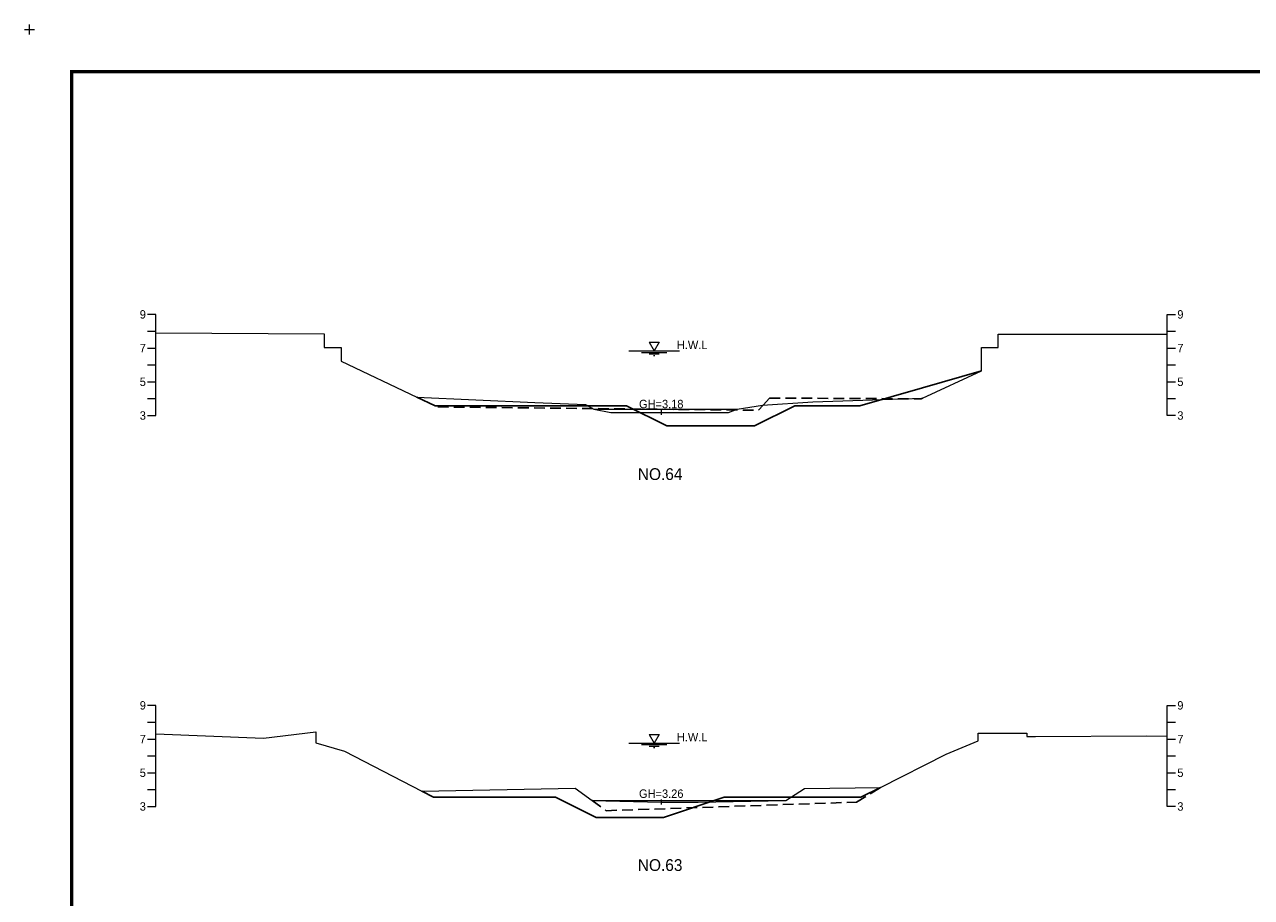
# Model space of a CAD drawing. Header units: metres. Extents: x 14497 to 21228, y -537 to 5153.
# Tile 24 of 40: x 15947 to 16675, y 4635 to 5153. Entities that reach past the tile are written whole.
import ezdxf
from ezdxf.enums import TextEntityAlignment as Align

# ---------------------------------------------------------------- set-up
doc = ezdxf.new("R2010")
doc.units = ezdxf.units.M
doc.linetypes.add('DASHED2', pattern=[9.525, 6.35, -3.175])
for name, color, linetype in [('96년횡단', 160, 'DASHED2'), ('BOX', 6, 'CONTINUOUS'), ('DT2', 7, 'CONTINUOUS'), ('SWL', 7, 'CONTINUOUS'), ('계획', 6, 'CONTINUOUS')]:
    doc.layers.add(name, color=color, linetype=linetype)
for name, color, linetype, lineweight in [('DT1', 3, 'CONTINUOUS', 0), ('GT1', 2, 'CONTINUOUS', 0), ('LT1', 4, 'CONTINUOUS', 0), ('ST1', 7, 'CONTINUOUS', 0)]:
    doc.layers.add(name, color=color, linetype=linetype, lineweight=lineweight)
doc.styles.get("Standard").update_dxf_attribs({"font": 'Gulim.ttf'})

# ---------------------------------------------------------------- blocks, each defined once
blk = doc.blocks.new('SWL')
at = {"layer": 'LT1'}
for p, q in [((-15, 0), (15, 0)), ((-3, 5.2), (3, 5.2)), ((-3, 5.2), (0, 0)), ((3, 5.2), (0, 0)), ((-7.5, -0.9), (7.5, -0.9)), ((-3, -1.8), (3, -1.8)), ((-0.38, -2.7), (0.38, -2.7))]:
    blk.add_line(p, q, dxfattribs=at)

msp = doc.modelspace()

# ---------------------------------------------------------------- linework, layer by layer
at = {"layer": '96년횡단'}
msp.add_line((16192.16, 4926.05), (16382.46, 4924.15), dxfattribs=at)
for points in [[(16385.23, 4927.23), (16388.96, 4931.35), (16479.02, 4930.88), (16479.79, 4931.2)], [(16382.46, 4924.15), (16385.23, 4927.23)], [(16283.79, 4692.6), (16292.15, 4686.5), (16440.72, 4691.56), (16454.79, 4700.3)]]:
    msp.add_lwpolyline(points, dxfattribs=at)
at = {"layer": 'BOX', "const_width": 2}
msp.add_lwpolyline([(15975, 4145), (17375, 4145), (17375, 5125), (15975, 5125)], close=True, dxfattribs=at)
at = {"layer": 'DT1'}
for p, q in [((16284.79, 4924.8), (16369.79, 4924.8)), ((16283.79, 4692.6), (16398.79, 4692.6))]:
    msp.add_line(p, q, dxfattribs=at)
at = {"layer": 'GT1'}
for points in [[(16025, 4970.04), (16124.79, 4969.4), (16124.79, 4961.4), (16134.79, 4961.4), (16134.79, 4953.2), (16179.79, 4931.9), (16249.79, 4928.7), (16279.79, 4927.6), (16284.79, 4924.8), (16294.79, 4922.8), (16324.79, 4922.8), (16364.79, 4922.8), (16369.79, 4924.8), (16384.79, 4927.2), (16414.79, 4929.1), (16479.79, 4931.2), (16514.79, 4947.6), (16514.79, 4961.3), (16524.79, 4961.3), (16524.79, 4969.3), (16625, 4969.3)], [(16324.79, 4924.3), (16324.79, 4921.3)], [(16025, 4732.07), (16088.79, 4729.6), (16119.79, 4733.2), (16119.79, 4726.7), (16136.79, 4721.9), (16182.79, 4698), (16273.79, 4699.9), (16283.79, 4692.6), (16324.79, 4691.6), (16346.79, 4691.6), (16398.79, 4692.6), (16409.79, 4699.7), (16454.79, 4700.3), (16493.79, 4720.1), (16512.79, 4728), (16512.79, 4732.5), (16524.79, 4732.5), (16541.79, 4732.5), (16541.79, 4730.5), (16546.79, 4730.5), (16612.79, 4731), (16625, 4730.71)], [(16324.79, 4693.1), (16324.79, 4690.1)], [(16324.79, 4693.1), (16324.79, 4690.1)]]:
    msp.add_lwpolyline(points, dxfattribs=at)
at = {"layer": 'LT1'}
for p, q in [((15947, 5150), (15953, 5150)), ((15947, 5150), (15953, 5150)), ((15950, 5147), (15950, 5153)), ((15950, 5147), (15950, 5153))]:
    msp.add_line(p, q, dxfattribs=at)
at = {"layer": 'ST1'}
for p, q in [((16025, 4981), (16020, 4981)), ((16025, 4921), (16025, 4981)), ((16625, 4921), (16625, 4981)), ((16625, 4981), (16630, 4981)), ((16020, 4971), (16025, 4971)), ((16625, 4971), (16630, 4971)), ((16020, 4961), (16025, 4961)), ((16625, 4961), (16630, 4961)), ((16020, 4951), (16025, 4951)), ((16625, 4951), (16630, 4951)), ((16020, 4941), (16025, 4941)), ((16625, 4941), (16630, 4941)), ((16020, 4931), (16025, 4931)), ((16625, 4931), (16630, 4931)), ((16020, 4921), (16025, 4921)), ((16630, 4921), (16625, 4921)), ((16025, 4749), (16020, 4749)), ((16025, 4689), (16025, 4749)), ((16625, 4689), (16625, 4749)), ((16625, 4749), (16630, 4749)), ((16020, 4739), (16025, 4739)), ((16625, 4739), (16630, 4739)), ((16020, 4729), (16025, 4729)), ((16625, 4729), (16630, 4729)), ((16020, 4719), (16025, 4719)), ((16625, 4719), (16630, 4719)), ((16020, 4709), (16025, 4709)), ((16625, 4709), (16630, 4709)), ((16020, 4699), (16025, 4699)), ((16625, 4699), (16630, 4699)), ((16020, 4689), (16025, 4689)), ((16630, 4689), (16625, 4689))]:
    msp.add_line(p, q, dxfattribs=at)
at = {"layer": '계획'}
for points in [[(16179.79, 4931.9), (16190.57, 4926.8), (16304.1, 4926.8), (16328.1, 4914.8), (16380.1, 4914.8), (16404.1, 4926.8), (16442.72, 4926.8), (16479.79, 4937.5), (16514.79, 4947.6)], [(16182.79, 4698), (16189.61, 4694.46), (16262.09, 4694.46), (16286.09, 4682.46), (16326.09, 4682.46), (16362.09, 4694.46), (16443.29, 4694.46), (16454.79, 4700.3)]]:
    msp.add_lwpolyline(points, dxfattribs=at)

# ---------------------------------------------------------------- block references
at = {"layer": 'SWL'}
for p in [(16320.64, 4959.3), (16320.64, 4726.6)]:
    msp.add_blockref('SWL', p, dxfattribs=at)

# ---------------------------------------------------------------- texts
at = {"layer": 'DT1'}
for s, p in [('9', (16019, 4981)), ('7', (16019, 4961)), ('5', (16019, 4941)), ('3', (16019, 4921)), ('9', (16019, 4749)), ('7', (16019, 4729)), ('5', (16019, 4709)), ('3', (16019, 4689))]:
    msp.add_text(s, height=5, dxfattribs=at).set_placement(p, align=Align.MIDDLE_RIGHT)
for s, p in [('9', (16631, 4981)), ('7', (16631, 4961)), ('5', (16631, 4941)), ('3', (16631, 4921)), ('9', (16631, 4749)), ('7', (16631, 4729)), ('5', (16631, 4709)), ('3', (16631, 4689))]:
    msp.add_text(s, height=5, dxfattribs=at).set_placement(p, align=Align.MIDDLE_LEFT)
for s, p in [('GH=3.18', (16324.79, 4927.8)), ('GH=3.18', (16324.79, 4927.8)), ('GH=3.18', (16324.79, 4927.8)), ('GH=3.18', (16324.79, 4927.8)), ('GH=3.26', (16324.79, 4696.6)), ('GH=3.26', (16324.79, 4696.6))]:
    msp.add_text(s, height=5, dxfattribs=at).set_placement(p, align=Align.MIDDLE_CENTER)
at = {"layer": 'DT2'}
for s, p in [('NO.64', (16324.14, 4886.22)), ('NO.63', (16324.14, 4654.22)), ('NO.63', (16324.14, 4654.22))]:
    msp.add_text(s, height=7, dxfattribs=at).set_placement(p, align=Align.MIDDLE_CENTER)
at = {"layer": 'LT1'}
for p in [(16343.14, 4962.88), (16343.14, 4730.18)]:
    msp.add_text('H.W.L', height=5, dxfattribs=at).set_placement(p, align=Align.MIDDLE_CENTER)

doc.saveas('drawing.dxf')
